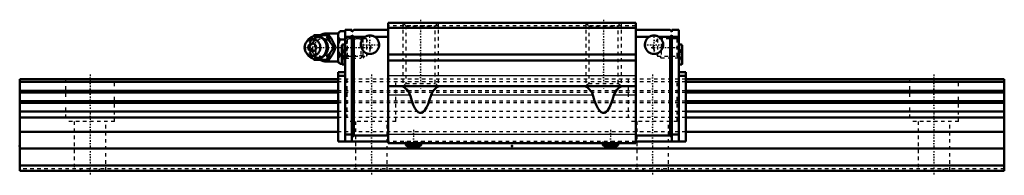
# Model space of a CAD drawing. Header units: millimetres. Extents: x -20 to 260, y -1 to 43.
import ezdxf

# ---------------------------------------------------------------- set-up
doc = ezdxf.new("R2010")
doc.units = ezdxf.units.MM
doc.linetypes.add('Center', pattern=[1.5, 0.45, -0.5, 0.05, -0.5])
doc.linetypes.add('Dashed', pattern=[2, 1, -1])
for name, color, linetype, lineweight in [('2d ConnectionPoints', 7, 'Continuous', 50), ('AM_0', 7, 'Continuous', 50), ('AM_4', 3, 'Continuous', 25), ('AM_5', 3, 'Continuous', 25), ('AM_7', 7, 'Center', 25), ('AM_9', 6, 'Dashed', 25)]:
    doc.layers.add(name, color=color, linetype=linetype, lineweight=lineweight)

# ---------------------------------------------------------------- blocks, each defined once
blk = doc.blocks.new('1_qolomudw7a4sgrsaysrm0b16b________0_in_HSR30M1A1SS280LG200BM6F9060001_0')
at = {"layer": 'AM_0'}
for p, q in [((71.1, 39.62), (70.6, 39.12)), ((71.1, 39.62), (72.6, 39.62)), ((61.8, 36.96), (61.44, 36.44)), ((63.53, 38.2), (63.75, 38.5)), ((63.75, 38.5), (67.93, 38.5)), ((70.6, 39), (67.3, 39)), ((70.6, 39.12), (70.6, 30.88)), ((71.1, 37.31), (72.6, 37.31)), ((69.37, 35), (69.81, 35)), ((61.44, 33.56), (61.8, 33.04)), ((63.75, 31.5), (63.52, 31.8)), ((63.75, 31.5), (67.93, 31.5)), ((67.3, 31), (70.6, 31)), ((70.6, 30.88), (71.1, 30.38)), ((71.1, 32.69), (71.65, 32.69)), ((71.1, 30.38), (71.65, 30.38))]:
    blk.add_line(p, q, dxfattribs=at)
for points in [[(71.1, 39.62), (70.81, 39.3), (70.6, 38.96)], [(67.5, 38.5), (67.68, 37.95), (67.78, 37.67), (67.9, 37.38), (68.08, 36.98), (68.31, 36.55), (68.55, 36.15), (68.82, 35.75), (69.1, 35.37), (69.37, 35)], [(69.81, 35), (69.68, 35.36), (69.55, 35.73), (69.38, 36.13), (69.19, 36.53), (68.88, 37.09), (68.53, 37.66), (68.23, 38.09), (67.93, 38.5)], [(70.6, 37.97), (70.66, 37.86), (70.85, 37.58), (71.1, 37.31)], [(71.1, 37.31), (70.81, 36.67), (70.6, 35.99)], [(69.37, 35), (68.97, 34.45), (68.77, 34.17), (68.57, 33.88), (68.32, 33.48), (68.1, 33.05), (67.91, 32.65), (67.75, 32.25), (67.62, 31.87), (67.5, 31.5)], [(67.93, 31.5), (68.2, 31.86), (68.45, 32.23), (68.71, 32.63), (68.95, 33.03), (69.25, 33.59), (69.5, 34.16), (69.66, 34.59), (69.81, 35)], [(70.6, 34.01), (70.66, 33.8), (70.85, 33.24), (71.1, 32.69)], [(71.1, 32.69), (70.81, 32.37), (70.6, 32.03)], [(70.6, 31.04), (70.66, 30.94), (70.85, 30.65), (71.1, 30.38)]]:
    blk.add_lwpolyline(points, dxfattribs=at)
for centre, radius, start, end in [((64.26, 35), 3.3, 270, 90), ((67.3, 35), 4, 90, 118.5998), ((67.3, 35), 4, 241.1241, 270)]:
    blk.add_arc(centre, radius, start, end, dxfattribs=at)
for major_axis in [(0, 2.42), (0, -1.12)]:
    blk.add_ellipse((63.25, 35), major_axis=major_axis, ratio=0.927184, dxfattribs=at)
blk.add_ellipse((64.26, 35), major_axis=(0, 3.3), ratio=0.927184, start_param=2.207257, end_param=7.217521, dxfattribs=at)
at = {"layer": 'AM_4'}
for p, q in [((67.3, 39), (67.3, 38.51)), ((67.3, 31.49), (67.3, 31))]:
    blk.add_line(p, q, dxfattribs=at)
blk.add_ellipse((65.07, 35), major_axis=(0, 2.97), ratio=0.927184, start_param=3.499913, end_param=5.924864, dxfattribs=at)
at = {"layer": 'AM_5', "linetype": 'Dashed'}
for p, q in [((73.14, 32), (73.14, 38)), ((77.6, 37.39), (73.14, 37.39)), ((72.6, 32), (73.14, 32.61)), ((77.6, 32.61), (73.14, 32.61))]:
    blk.add_line(p, q, dxfattribs=at)
at = {"layer": 'AM_7'}
for p, q in [((67.3, 30.8), (67.3, 39.2)), ((64.26, 31.54), (64.26, 38.47)), ((60.79, 35), (80.39, 35))]:
    blk.add_line(p, q, dxfattribs=at)
at = {"layer": 'AM_9'}
for p, q in [((67.3, 38.51), (67.3, 31.49)), ((75, 38), (74.5, 38)), ((77.6, 37.39), (76.99, 38)), ((76.99, 38), (76.99, 32)), ((77.6, 37.39), (77.6, 32.61)), ((61.88, 35), (62.31, 35)), ((67.55, 35), (67.55, 34.93)), ((71.65, 32.69), (72.6, 32.69)), ((72.6, 32), (76.99, 32)), ((76.99, 32), (77.6, 32.61)), ((71.65, 30.38), (72.6, 30.38))]:
    blk.add_line(p, q, dxfattribs=at)
for points in [[(64.18, 38.5), (64.06, 38.14), (63.92, 37.77), (63.76, 37.37), (63.56, 36.97), (63.26, 36.41), (62.91, 35.84), (62.61, 35.41), (62.31, 35)], [(66.31, 32.55), (66.2, 32.48), (65.97, 32.35), (65.72, 32.25), (65.46, 32.18), (65.2, 32.13), (64.93, 32.12), (64.66, 32.13), (64.4, 32.18), (64.14, 32.25), (63.89, 32.36), (63.65, 32.49), (63.42, 32.65), (63.21, 32.83), (63.02, 33.03), (62.85, 33.26), (62.7, 33.5), (62.57, 33.76), (62.47, 34.03), (62.39, 34.31), (62.34, 34.6), (62.32, 34.89), (62.32, 35.19), (62.35, 35.48), (62.41, 35.76), (62.49, 36.04), (62.6, 36.31), (62.73, 36.56), (62.89, 36.8), (63.06, 37.02), (63.26, 37.22), (63.47, 37.39), (63.7, 37.54), (63.94, 37.67), (64.19, 37.76), (64.44, 37.83), (64.71, 37.87), (64.98, 37.88), (65.24, 37.86), (65.51, 37.81), (65.77, 37.73), (66.02, 37.62), (66.24, 37.5)], [(62.55, 36.7), (62.69, 36.95), (62.94, 37.35), (63.2, 37.75), (63.48, 38.13), (63.53, 38.2)], [(66.24, 37.5), (66.25, 37.49), (66.48, 37.33), (66.68, 37.14), (66.77, 37.05)], [(68.46, 36.33), (68.13, 36.66), (67.74, 36.97), (67.3, 37.25)], [(61.88, 35), (62, 35.36), (62.13, 35.74), (62.2, 35.92)], [(62.18, 34.12), (62.13, 34.25), (62, 34.63), (61.88, 35)], [(62.31, 35), (62.57, 34.64), (62.83, 34.27), (63.09, 33.87), (63.33, 33.47), (63.63, 32.91), (63.88, 32.34), (64.04, 31.91), (64.18, 31.5)], [(67.3, 32.75), (67.76, 33.04), (68.14, 33.35), (68.45, 33.66)], [(67.54, 35.18), (67.55, 35.07), (67.55, 35)], [(68.87, 34.29), (68.98, 34.64), (69.02, 34.99), (68.99, 35.34), (68.88, 35.68), (68.87, 35.69)], [(63.52, 31.8), (63.48, 31.86), (63.21, 32.24), (62.95, 32.62), (62.7, 33.03), (62.49, 33.42)], [(66.62, 32.8), (66.43, 32.64), (66.31, 32.55)]]:
    blk.add_lwpolyline(points, dxfattribs=at)
blk.add_arc((67.3, 35), 4, 118.5998, 241.1241, dxfattribs=at)
for centre, major_axis, start_param, end_param in [((64.26, 35), (0, 3.3), 0.934336, 2.207257), ((65.07, 35), (0, 2.97), 5.924864, 7.135838), ((66.15, 35), (0, -2.57), 2.639469, 6.785309), ((65.07, 35), (0, 2.97), 2.211141, 3.499913)]:
    blk.add_ellipse(centre, major_axis=major_axis, ratio=0.927184, start_param=start_param, end_param=end_param, dxfattribs=at)
for centre, major_axis in [((64.8, 35), (0, -2.97)), ((66.28, 35), (0, -3.44))]:
    blk.add_ellipse(centre, major_axis=major_axis, ratio=0.927184, dxfattribs=at)
blk = doc.blocks.new('2_HSR30M1ASSB_M6F1_Slider_0_in_HSR30M1A1SS280LG200BM6F9060001_0')
at = {"layer": 'AM_0'}
for p, q in [((155.2, 42), (84.8, 42)), ((84.8, 42), (84.8, 7.78)), ((155.2, 42), (155.2, 7.78)), ((72.6, 8.28), (72.6, 40)), ((74.5, 40), (72.6, 40)), ((74.5, 39.5), (75, 40)), ((74.5, 40), (74.5, 39.5)), ((84.8, 40), (75, 40)), ((155.2, 40.6), (84.8, 40.6)), ((155.2, 40), (165, 40)), ((165.5, 39.5), (165, 40)), ((165.5, 40), (167.4, 40)), ((165.5, 40), (165.5, 39.5)), ((167.4, 40), (167.4, 8.28)), ((74.5, 38), (72.6, 38)), ((74.5, 38.5), (74.5, 8.28)), ((75, 38), (74.5, 38.5)), ((75, 38), (75, 9.98)), ((78.21, 38), (75, 38)), ((84.8, 38), (80.99, 38)), ((155.2, 38), (159.01, 38)), ((161.79, 38), (165, 38)), ((165, 38), (165.5, 38.5)), ((165, 38), (165, 9.98)), ((165.5, 38.5), (165.5, 8.28)), ((165.5, 38), (167.4, 38)), ((71.65, 35.61), (71.65, 30.39)), ((72.6, 35.85), (71.89, 35.85)), ((168.11, 35.85), (167.4, 35.85)), ((168.35, 35.61), (168.35, 30.39)), ((155.2, 33), (84.8, 33)), ((155.2, 31.27), (84.8, 31.27)), ((70.6, 28), (70.6, 8.28)), ((70.6, 28), (72.6, 28)), ((71.89, 30.15), (72.6, 30.15)), ((167.4, 30.15), (168.11, 30.15)), ((169.4, 28), (167.4, 28)), ((169.4, 28), (169.4, 8.28)), ((70.6, 27), (72.6, 27)), ((169.4, 27), (167.4, 27)), ((155.2, 24), (84.8, 24)), ((72.6, 10.28), (74.5, 10.28)), ((74.5, 9.48), (75, 9.98)), ((84.8, 9.98), (75, 9.98)), ((155.2, 9.98), (165, 9.98)), ((165.5, 9.48), (165, 9.98)), ((167.4, 10.28), (165.5, 10.28)), ((84.8, 8.28), (70.6, 8.28)), ((155.2, 7.78), (84.8, 7.78)), ((89.82, 7.78), (89.82, 7.44)), ((90.25, 7), (93.75, 7)), ((94.18, 7.44), (94.18, 7.78)), ((145.81, 7.78), (145.81, 7.44)), ((146.25, 7), (149.75, 7)), ((150.19, 7.44), (150.19, 7.78)), ((155.2, 8.28), (169.4, 8.28))]:
    blk.add_line(p, q, dxfattribs=at)
for points in [[(78.21, 38), (78.41, 38.11), (78.62, 38.21), (78.83, 38.28), (79.05, 38.34), (79.27, 38.38), (79.5, 38.4), (79.73, 38.4), (79.95, 38.38), (80.18, 38.34), (80.39, 38.28), (80.61, 38.2), (80.81, 38.1), (80.99, 38)], [(161.79, 38), (161.59, 38.11), (161.38, 38.21), (161.17, 38.28), (160.95, 38.34), (160.73, 38.38), (160.5, 38.4), (160.27, 38.4), (160.05, 38.38), (159.82, 38.34), (159.61, 38.28), (159.39, 38.2), (159.19, 38.1), (159.01, 38)], [(88.76, 24), (88.94, 23.96), (89.18, 23.83), (89.44, 23.65), (89.72, 23.4), (90.07, 23.04), (90.42, 22.62), (90.67, 22.27), (90.88, 21.87), (91, 21.51)], [(97, 21.51), (97.17, 21.97), (97.4, 22.37), (97.76, 22.86), (98.14, 23.27), (98.4, 23.51), (98.64, 23.7), (98.86, 23.86), (99.07, 23.96), (99.24, 24)], [(140.76, 24), (140.94, 23.96), (141.18, 23.83), (141.44, 23.65), (141.72, 23.4), (142.07, 23.04), (142.42, 22.62), (142.67, 22.27), (142.88, 21.87), (143, 21.51)], [(149, 21.51), (149.17, 21.97), (149.4, 22.37), (149.76, 22.86), (150.14, 23.27), (150.4, 23.51), (150.64, 23.7), (150.86, 23.86), (151.07, 23.96), (151.24, 24)], [(97, 21.51), (96.58, 20.11), (96.15, 18.93), (95.7, 17.96), (95.24, 17.22), (94.77, 16.72), (94.29, 16.45), (93.81, 16.43), (93.33, 16.64), (92.86, 17.1), (92.39, 17.79), (91.94, 18.71), (91.5, 19.85), (91.09, 21.21), (91, 21.51)], [(149, 21.51), (148.58, 20.11), (148.15, 18.93), (147.7, 17.96), (147.24, 17.22), (146.77, 16.72), (146.29, 16.45), (145.81, 16.43), (145.33, 16.64), (144.86, 17.1), (144.39, 17.79), (143.94, 18.71), (143.5, 19.85), (143.09, 21.21), (143, 21.51)]]:
    blk.add_lwpolyline(points, dxfattribs=at)
for centre, radius, start, end in [((79.6, 35.8), 2.6, 122.2042, 57.7958), ((160.4, 35.8), 2.6, 122.2042, 57.7958), ((71.89, 35.61), 0.237, 90, 180), ((168.11, 35.61), 0.238, 0, 90), ((71.89, 30.39), 0.237, 180, 270), ((168.11, 30.39), 0.238, 270, 360), ((90.25, 7.44), 0.437, 180, 270), ((93.75, 7.44), 0.437, 270, 0), ((146.25, 7.44), 0.437, 180, 270), ((149.75, 7.44), 0.437, 270, 0)]:
    blk.add_arc(centre, radius, start, end, dxfattribs=at)
at = {"layer": 'AM_4'}
for p, q in [((71.89, 35.85), (71.89, 30.15)), ((168.11, 35.85), (168.11, 30.15)), ((155.2, 27), (84.8, 27)), ((91, 21.51), (84.8, 21.51)), ((143, 21.51), (97, 21.51)), ((155.2, 21.51), (149, 21.51)), ((155.2, 10.27), (84.8, 10.27)), ((89.82, 7.44), (94.18, 7.44)), ((145.81, 7.44), (150.19, 7.44))]:
    blk.add_line(p, q, dxfattribs=at)
at = {"layer": 'AM_5', "linetype": 'Dashed'}
for p, q in [((89, 42), (89, 24)), ((99, 42), (99, 24)), ((141, 42), (141, 24)), ((151, 42), (151, 24)), ((78.1, 37.46), (77.6, 38)), ((77.6, 38), (77.6, 32)), ((161.9, 37.46), (162.4, 38)), ((167.4, 38), (162.4, 38)), ((162.4, 38), (162.4, 32)), ((78.1, 32.54), (77.6, 32)), ((161.9, 32.54), (162.4, 32)), ((167.4, 32), (162.4, 32))]:
    blk.add_line(p, q, dxfattribs=at)
at = {"layer": 'AM_7'}
for p, q in [((94, 42.9), (94, 23.1)), ((146, 42.9), (146, 23.1)), ((79.6, 33.07), (79.6, 38.53)), ((160.4, 33.07), (160.4, 38.53)), ((76.87, 35.8), (82.33, 35.8)), ((157.67, 35.8), (163.13, 35.8)), ((159.61, 35), (167.77, 35)), ((71.6, 33), (72.65, 33)), ((167.35, 33), (168.4, 33)), ((92, 11.59), (92, 6.78)), ((148, 11.59), (148, 6.78))]:
    blk.add_line(p, q, dxfattribs=at)
at = {"layer": 'AM_9'}
for p, q in [((89, 42), (89.81, 41.19)), ((98.19, 41.19), (99, 42)), ((141, 42), (141.81, 41.19)), ((150.19, 41.19), (151, 42)), ((155.2, 41.2), (84.8, 41.2)), ((89.81, 41.19), (89.81, 24.81)), ((89.81, 41.19), (98.19, 41.19)), ((98.19, 24.81), (98.19, 41.19)), ((141.81, 41.19), (141.81, 24.81)), ((141.81, 41.19), (150.19, 41.19)), ((150.19, 24.81), (150.19, 41.19)), ((73.14, 37.46), (72.6, 38)), ((78.6, 37.46), (73.14, 37.46)), ((73.14, 37.46), (73.14, 32.54)), ((80.02, 35), (78.6, 37.46)), ((78.6, 37.46), (78.6, 32.54)), ((161.4, 37.46), (159.98, 35)), ((166.86, 37.46), (161.4, 37.46)), ((161.4, 37.46), (161.4, 32.54)), ((167.4, 38), (166.86, 37.46)), ((166.86, 37.46), (166.86, 32.54)), ((72.12, 34.44), (71.65, 34.44)), ((72.12, 33.72), (71.65, 33.72)), ((72.12, 34.44), (72.12, 31.56)), ((78.6, 32.54), (80.02, 35)), ((159.98, 35), (161.4, 32.54)), ((167.88, 34.44), (168.35, 34.44)), ((167.88, 34.44), (167.88, 31.56)), ((167.88, 33.72), (168.35, 33.72)), ((72.12, 32.28), (71.65, 32.28)), ((72.12, 31.56), (71.65, 31.56)), ((72.6, 32), (73.14, 32.54)), ((73.14, 32.54), (78.6, 32.54)), ((161.4, 32.54), (166.86, 32.54)), ((166.86, 32.54), (167.4, 32)), ((167.88, 32.28), (168.35, 32.28)), ((167.88, 31.56), (168.35, 31.56)), ((169.4, 26), (70.6, 26)), ((169.4, 25.21), (70.6, 25.21)), ((169.4, 22.69), (70.6, 22.69)), ((89.81, 24.81), (89, 24)), ((89.81, 24.81), (98.19, 24.81)), ((99, 24), (98.19, 24.81)), ((141.81, 24.81), (141, 24)), ((141.81, 24.81), (150.19, 24.81)), ((151, 24), (150.19, 24.81)), ((169.4, 22.22), (70.6, 22.22)), ((169.4, 19.78), (70.6, 19.78)), ((169.4, 19.31), (70.6, 19.31)), ((169.4, 16.78), (70.6, 16.78)), ((169.4, 15.08), (70.6, 15.08)), ((169.4, 11), (70.6, 11)), ((155.2, 8.28), (84.8, 8.28)), ((89.82, 8.28), (89.82, 7.78)), ((94.18, 7.78), (94.18, 8.28)), ((145.81, 8.28), (145.81, 7.78)), ((150.19, 7.78), (150.19, 8.28))]:
    blk.add_line(p, q, dxfattribs=at)
blk = doc.blocks.new('3_HSR30M1A128020_Rail_0_in_HSR30M1A1SS280LG200BM6F9060001_0')
at = {"layer": 'AM_0'}
for p, q in [((70.6, 26), (-20, 26)), ((-20, 26), (-20, 0)), ((70.6, 25.21), (-20, 25.21)), ((260, 26), (169.4, 26)), ((260, 25.21), (169.4, 25.21)), ((260, 26), (260, 0)), ((70.6, 22.69), (-20, 22.69)), ((260, 22.69), (169.4, 22.69)), ((70.6, 22.22), (-20, 22.22)), ((70.6, 19.78), (-20, 19.78)), ((260, 22.22), (169.4, 22.22)), ((260, 19.78), (169.4, 19.78)), ((70.6, 19.31), (-20, 19.31)), ((260, 19.31), (169.4, 19.31)), ((70.6, 16.78), (-20, 16.78)), ((70.6, 15.08), (-20, 15.08)), ((260, 16.78), (169.4, 16.78)), ((260, 15.08), (169.4, 15.08)), ((70.6, 11), (-20, 11)), ((260, 11), (169.4, 11)), ((260, 6.3), (-20, 6.3)), ((260, 1.5), (-20, 1.5)), ((260, 0), (-20, 0))]:
    blk.add_line(p, q, dxfattribs=at)
at = {"layer": 'AM_7'}
for p, q in [((0, 27.3), (0, -1.3)), ((80, 27.3), (80, -1.3)), ((160, 27.3), (160, -1.3)), ((240, 27.3), (240, -1.3))]:
    blk.add_line(p, q, dxfattribs=at)
at = {"layer": 'AM_9'}
for p, q in [((-7, 26), (-7, 14)), ((7, 14), (7, 26)), ((169.4, 26), (70.6, 26)), ((169.4, 25.21), (70.6, 25.21)), ((73, 26), (73, 14)), ((87, 14), (87, 26)), ((153, 26), (153, 14)), ((167, 14), (167, 26)), ((233, 26), (233, 14)), ((247, 14), (247, 26)), ((169.4, 22.69), (70.6, 22.69)), ((169.4, 22.22), (70.6, 22.22)), ((169.4, 19.78), (70.6, 19.78)), ((169.4, 19.31), (70.6, 19.31)), ((7, 14), (-7, 14)), ((-4.5, 14), (-4.5, 0)), ((4.5, 0), (4.5, 14)), ((169.4, 16.78), (70.6, 16.78)), ((169.4, 15.08), (70.6, 15.08)), ((87, 14), (73, 14)), ((75.5, 14), (75.5, 0)), ((84.5, 0), (84.5, 14)), ((167, 14), (153, 14)), ((155.5, 14), (155.5, 0)), ((164.5, 0), (164.5, 14)), ((247, 14), (233, 14)), ((235.5, 14), (235.5, 0)), ((244.5, 0), (244.5, 14)), ((169.4, 11), (70.6, 11)), ((260, 0.5), (-20, 0.5))]:
    blk.add_line(p, q, dxfattribs=at)
for points in [[(-2.49, 0.5), (-2.8, 0.27), (-3.1, 0.01), (-3.11, 0)], [(3.11, 0), (2.82, 0.26), (2.5, 0.49), (2.49, 0.5)], [(77.51, 0.5), (77.2, 0.27), (76.9, 0.01), (76.89, 0)], [(83.11, 0), (82.82, 0.26), (82.5, 0.49), (82.49, 0.5)], [(157.51, 0.5), (157.2, 0.27), (156.9, 0.01), (156.89, 0)], [(163.11, 0), (162.82, 0.26), (162.5, 0.49), (162.49, 0.5)], [(237.51, 0.5), (237.2, 0.27), (236.9, 0.01), (236.89, 0)], [(243.11, 0), (242.82, 0.26), (242.5, 0.49), (242.49, 0.5)]]:
    blk.add_lwpolyline(points, dxfattribs=at)

msp = doc.modelspace()

# ---------------------------------------------------------------- linework, layer by layer
at = {"layer": '2d ConnectionPoints'}
for p in [(72.6, 35), (167.4, 35), (-20, 7), (120, 7), (0, 0), (0, 0)]:
    msp.add_point(p, dxfattribs=at)

# ---------------------------------------------------------------- block references
for name in ['2_HSR30M1ASSB_M6F1_Slider_0_in_HSR30M1A1SS280LG200BM6F9060001_0', '1_qolomudw7a4sgrsaysrm0b16b________0_in_HSR30M1A1SS280LG200BM6F9060001_0', '3_HSR30M1A128020_Rail_0_in_HSR30M1A1SS280LG200BM6F9060001_0']:
    msp.add_blockref(name, (0, 0))

doc.saveas('drawing.dxf')
